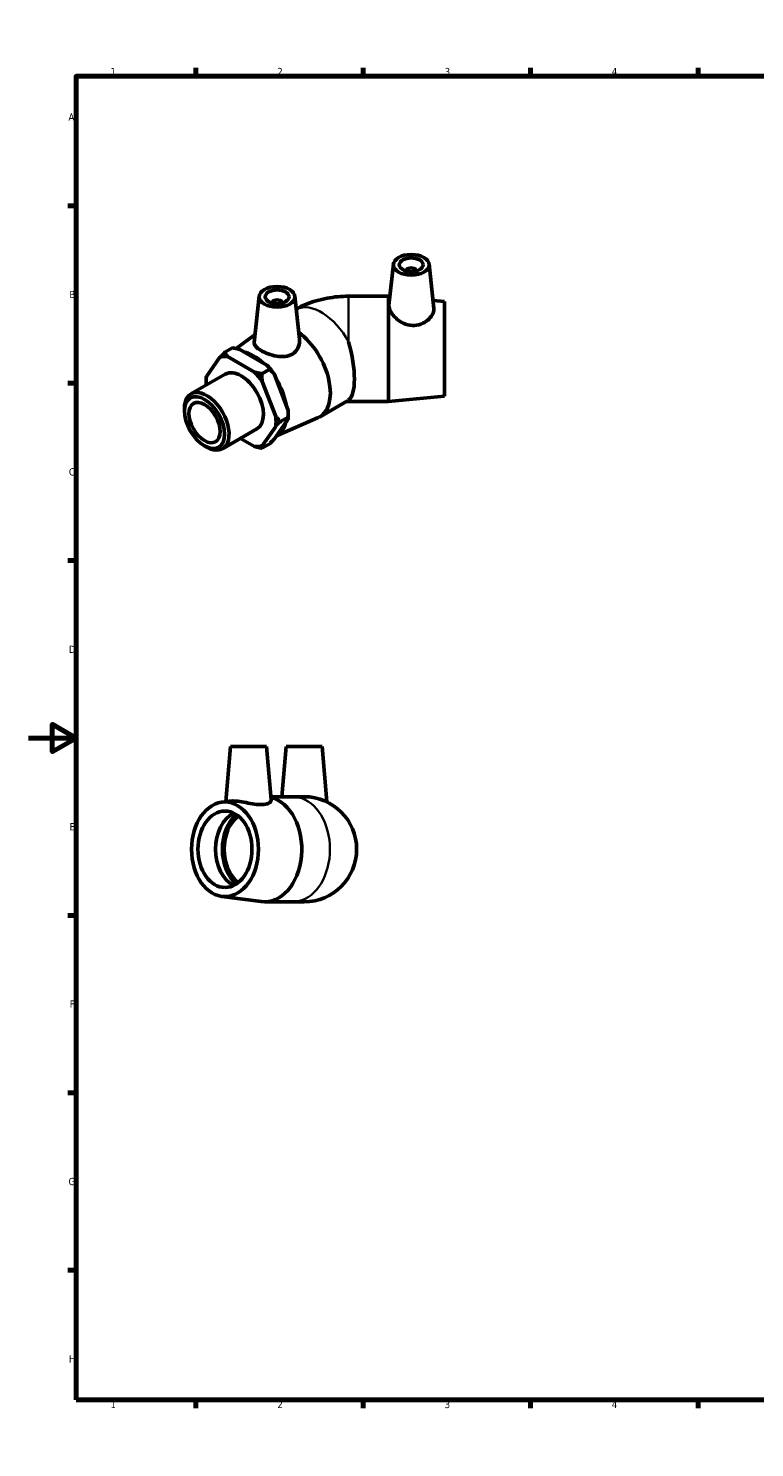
# Model space of a CAD drawing. Header units: millimetres. Extents: x 0 to 897, y -166 to 594.
# Tile 1 of 3: x 0 to 304, y 0 to 594. Entities that reach past the tile are written whole.
import ezdxf

# ---------------------------------------------------------------- set-up
doc = ezdxf.new("R2010")
doc.units = ezdxf.units.MM
for name, color, linetype, lineweight in [('Border (ANSI)', 7, 'Continuous', 70), ('Visible (ANSI)', 7, 'Continuous', 50), ('Visible Narrow (ANSI)', 7, 'Continuous', 35)]:
    doc.layers.add(name, color=color, linetype=linetype, lineweight=lineweight)
doc.styles.add('Note Text (ANSI)', font='tahoma.ttf')

# ---------------------------------------------------------------- blocks, each defined once
blk = doc.blocks.new('Borders Default Border')
at = {"layer": 'Border (ANSI)'}
for p, q in [((70.08, 574), (70.08, 577.45)), ((140.17, 574), (140.17, 577.45)), ((210.25, 574), (210.25, 577.45)), ((280.33, 574), (280.33, 577.45)), ((350.42, 574), (350.42, 577.45)), ((490.58, 574), (490.58, 577.45)), ((560.67, 574), (560.67, 577.45)), ((630.75, 574), (630.75, 577.45)), ((700.83, 574), (700.83, 577.45)), ((770.92, 574), (770.92, 577.45)), ((20, 519.75), (16.55, 519.75)), ((821, 519.75), (824.45, 519.75)), ((20, 445.5), (16.55, 445.5)), ((821, 445.5), (824.45, 445.5)), ((20, 371.25), (16.55, 371.25)), ((821, 371.25), (824.45, 371.25)), ((20, 222.75), (16.55, 222.75)), ((821, 222.75), (824.45, 222.75)), ((20, 148.5), (16.55, 148.5)), ((821, 148.5), (824.45, 148.5)), ((20, 74.25), (16.55, 74.25)), ((821, 74.25), (824.45, 74.25)), ((70.08, 20), (70.08, 16.55)), ((140.17, 20), (140.17, 16.55)), ((210.25, 20), (210.25, 16.55)), ((280.33, 20), (280.33, 16.55)), ((350.42, 20), (350.42, 16.55)), ((490.58, 20), (490.58, 16.55)), ((560.67, 20), (560.67, 16.55)), ((630.75, 20), (630.75, 16.55)), ((700.83, 20), (700.83, 16.55)), ((770.92, 20), (770.92, 16.55))]:
    blk.add_line(p, q, dxfattribs=at)
at = {"layer": 'Border (ANSI)', "flags": 128}
for points in [[(420.5, 594), (420.5, 574), (414.73, 584), (426.27, 584), (420.5, 574)], [(20, 20), (20, 574), (821, 574), (821, 20), (20, 20)], [(0, 297), (20, 297), (10, 302.77), (10, 291.23), (20, 297)], [(841, 297), (821, 297), (831, 302.77), (831, 291.23), (821, 297)], [(420.5, 0), (420.5, 20), (414.73, 10), (426.27, 10), (420.5, 20)]]:
    blk.add_lwpolyline(points, dxfattribs=at)
at = {"layer": 'Border (ANSI)', "color": 230, "true_color": 0xff0080, "attachment_point": 7, "style": 'Note Text (ANSI)'}
for s, insert, char_height in [('1', (34.35, 574.4), 3.05), ('2', (104.2, 574.4), 3.05), ('3', (174.26, 574.34), 3.05), ('4', (244.23, 574.4), 3.05), ('5', (314.48, 574.34), 3.05), ('6', (384.49, 574.34), 3.05), ('7', (454.6, 574.4), 3.05), ('8', (524.63, 574.33), 3.05), ('9', (594.7, 574.34), 3.05), ('10', (663.96, 574.34), 3.048), ('11', (734.04, 574.4), 3.048), ('12', (804.13, 574.4), 3.048), ('A', (16.78, 555.35), 3.05), ('A', (821.63, 555.35), 3.05), ('B', (17.15, 481.1), 3.05), ('B', (821.99, 481.1), 3.05), ('C', (16.95, 406.8), 3.05), ('C', (821.8, 406.8), 3.05), ('D', (16.96, 332.6), 3.05), ('D', (821.81, 332.6), 3.05), ('E', (17.21, 258.35), 3.05), ('E', (822.05, 258.35), 3.05), ('F', (17.29, 184.1), 3.05), ('F', (822.14, 184.1), 3.05), ('G', (16.81, 109.79), 3.05), ('G', (821.66, 109.79), 3.05), ('H', (16.97, 35.6), 3.05), ('H', (821.81, 35.6), 3.05), ('1', (34.35, 16.55), 3.05), ('2', (104.2, 16.55), 3.05), ('3', (174.26, 16.49), 3.05), ('4', (244.23, 16.55), 3.05), ('5', (314.48, 16.49), 3.05), ('6', (384.49, 16.49), 3.05), ('7', (454.6, 16.55), 3.05), ('8', (524.63, 16.48), 3.05), ('9', (594.7, 16.49), 3.05), ('10', (663.96, 16.49), 3.048), ('11', (734.04, 16.55), 3.048), ('12', (804.13, 16.55), 3.048)]:
    blk.add_mtext(s, dxfattribs=dict(at, insert=insert, char_height=char_height))

msp = doc.modelspace()

# ---------------------------------------------------------------- linework, layer by layer
at = {"layer": 'Visible (ANSI)'}
for p, q in [((152.784, 495.32), (150.947, 478.194)), ((167.755, 495.32), (169.745, 476.76)), ((158.269, 492.601), (158.269, 492.415)), ((162.269, 492.601), (162.269, 492.415)), ((96.62, 481.923), (94.543, 462.552)), ((111.591, 481.923), (113.525, 463.885)), ((150.732, 481.899), (134.062, 481.899)), ((150.732, 481.899), (150.732, 437.899)), ((151.338, 481.842), (150.732, 481.899)), ((102.105, 479.204), (102.105, 479.018)), ((106.105, 479.204), (106.105, 479.018)), ((174.232, 479.699), (169.381, 480.153)), ((174.232, 479.699), (174.232, 440.099)), ((86.986, 459.978), (94.894, 465.829)), ((82.19, 458.417), (85.45, 460.294)), ((88.476, 459.627), (99.848, 453.078)), ((80.211, 456.387), (74.525, 448.275)), ((94.721, 450.126), (83.349, 456.675)), ((68.064, 441.003), (82.438, 449.281)), ((74.412, 446.245), (74.412, 447.32)), ((97.747, 449.459), (101.007, 451.336)), ((103.546, 431.563), (97.859, 446.224)), ((102.986, 449.176), (108.672, 434.515)), ((174.232, 440.099), (150.732, 437.899)), ((65.313, 433.853), (65.313, 434.93)), ((121.828, 431.321), (133.616, 438.109)), ((150.732, 437.899), (134.062, 437.899)), ((108.672, 430.325), (102.986, 422.213)), ((103.902, 423.52), (121.073, 430.942)), ((108.785, 431.28), (105.525, 429.403)), ((108.785, 432.355), (108.785, 431.28)), ((81.259, 418.09), (95.633, 426.367)), ((88.757, 422.408), (94.721, 418.973)), ((97.859, 419.261), (103.546, 427.373)), ((73.694, 419.299), (74.625, 418.759)), ((101.007, 420.183), (97.747, 418.306)), ((84.656, 293.427), (82.638, 270.362)), ((84.656, 293.427), (99.656, 293.427)), ((99.656, 293.427), (101.608, 271.107)), ((107.919, 293.427), (106.082, 272.427)), ((107.919, 293.427), (122.919, 293.427)), ((122.919, 293.427), (124.947, 270.258)), ((80.972, 270.14), (84.234, 270.574)), ((101.493, 272.427), (110.687, 272.427)), ((115.419, 272.427), (110.687, 272.427)), ((80.972, 230.714), (97.443, 228.524)), ((98.9, 228.427), (110.687, 228.427)), ((110.687, 228.427), (115.419, 228.427))]:
    msp.add_line(p, q, dxfattribs=at)
msp.add_arc((115.419, 250.427), 22, 270, 90, dxfattribs=at)
for centre, major_axis, ratio in [((160.269, 495.054), (7.5, 0), 0.5758617), ((160.269, 495.054), (5, 0), 0.5758617), ((104.105, 481.657), (7.5, 0), 0.5758617), ((104.105, 481.657), (5, 0), 0.5758617), ((73.726, 429.008), (5.938, -10.311), 0.5780931), ((73.726, 429.008), (4.618, -8.02), 0.5780931), ((82.283, 250.427), (0, -19.8), 0.7071068), ((82.283, 250.427), (0, -16), 0.7071068)]:
    msp.add_ellipse(centre, major_axis=major_axis, ratio=ratio, dxfattribs=at)
for centre, major_axis, ratio, start_param, end_param in [((160.269, 492.601), (-2, 0), 0.5758617, 2.9729035, 6.4518745), ((104.105, 479.204), (-2, 0), 0.5758617, 2.9729035, 6.4518745), ((110.849, 450.386), (10.979, -19.065), 0.5780931, 6.2168115, 8.4888315), ((94.232, 440.817), (9.881, -17.158), 0.5780931, 2.0645669, 2.6516895), ((127.369, 459.899), (5.861, -21.921), 0.3183383, 0.1262423, 1.6182281), ((89.035, 437.824), (-10.32, 17.921), 0.5780931, 5.8990973, 6.1475419), ((94.162, 440.776), (-10.32, 17.921), 0.5780931, 4.8518998, 5.1003444), ((89.035, 437.824), (-10.32, 17.921), 0.5780931, 0.6631096, 0.8772228), ((89.035, 437.824), (-6.597, 11.457), 0.5780931, 3.1415927, 6.2831853), ((89.035, 437.824), (10.32, -17.921), 0.5780931, 1.7103071, 1.9587517), ((94.232, 440.817), (9.881, -17.158), 0.5780931, 1.0110139, 1.6108474), ((74.661, 429.546), (6.597, -11.457), 0.5780931, 5.4958534, 10.2121098), ((94.162, 440.776), (-10.32, 17.921), 0.5780931, 3.9289245, 4.0531468), ((89.035, 437.824), (10.32, -17.921), 0.5780931, 0.6631096, 0.9115542), ((94.232, 440.817), (9.881, -17.158), 0.5780931, 6.264528, 6.8293088), ((89.035, 437.824), (10.32, -17.921), 0.5780931, 5.8990973, 6.1475419), ((98.9, 250.427), (0, 22), 0.7071068, 3.0478383, 6.1139106), ((89.637, 250.427), (0, -16), 0.7071068, 3.4726044, 5.9521736), ((93.313, 250.427), (0, 17.105), 0.7071068, 0.5522008, 2.5893918), ((93.313, 250.427), (0, 16), 0.7071068, 0.5092242, 2.6323685)]:
    msp.add_ellipse(centre, major_axis=major_axis, ratio=ratio, start_param=start_param, end_param=end_param, dxfattribs=at)
for points, knots in [([(112.17, 476.528), (113.463, 477.246), (114.766, 477.87), (117.554, 479.037), (119.041, 479.557), (122.025, 480.433), (123.522, 480.788), (126.524, 481.349), (128.029, 481.556), (131.043, 481.831), (132.552, 481.899), (134.062, 481.899)], [4.73069146, 4.73069146, 4.73069146, 4.73069146, 4.86946861, 4.86946861, 5.02654825, 5.02654825, 5.18362788, 5.18362788, 5.34070751, 5.34070751, 5.49778714, 5.49778714, 5.49778714, 5.49778714]), ([(169.744, 476.759), (169.756, 476.65), (169.762, 476.54), (169.762, 475.75), (169.537, 474.953), (168.628, 473.353), (167.944, 472.554), (166.368, 471.238), (165.366, 470.627), (163.139, 469.822), (161.912, 469.637), (159.473, 469.743), (158.139, 470.085), (155.711, 471.215), (154.615, 471.994), (152.91, 473.582), (152.172, 474.498), (151.182, 476.285), (150.93, 477.154), (150.93, 477.98), (150.936, 478.087), (150.948, 478.193)], [1.3494517, 1.3494517, 1.3494517, 1.3494517, 1.4074195, 1.4074195, 1.760913, 1.760913, 2.1144064, 2.1144064, 2.4646227, 2.4646227, 2.814839, 2.814839, 3.1994647, 3.1994647, 3.5840903, 3.5840903, 3.9571828, 3.9571828, 4.3302752, 4.3302752, 4.3874181, 4.3874181, 4.3874181, 4.3874181]), ([(113.524, 463.885), (113.549, 463.66), (113.561, 463.436), (113.564, 462.202), (113.318, 461.103), (112.288, 459.148), (111.502, 458.3), (110.561, 457.716)], [4.99219148, 4.99219148, 4.99219148, 4.99219148, 5.0764601, 5.0764601, 5.46108577, 5.46108577, 5.84571144, 5.84571144, 5.84571144, 5.84571144]), ([(110.561, 457.716), (109.704, 457.183), (108.633, 456.821), (106.325, 456.543), (105.087, 456.621), (102.781, 457.011), (101.549, 457.353), (99.272, 458.193), (98.226, 458.686), (96.56, 459.646), (95.832, 460.173), (94.841, 461.216), (94.577, 461.735), (94.53, 462.334), (94.532, 462.442), (94.544, 462.552)], [0, 0, 0, 0, 0.3502163, 0.3502163, 0.7004326, 0.7004326, 1.053926, 1.053926, 1.4074195, 1.4074195, 1.760913, 1.760913, 2.1144064, 2.1144064, 2.1902836, 2.1902836, 2.1902836, 2.1902836]), ([(133.11, 437.818), (133.17, 437.829), (133.242, 437.841), (133.409, 437.864), (133.507, 437.874), (133.705, 437.889), (133.805, 437.894), (133.958, 437.898), (134.01, 437.899), (134.062, 437.899)], [-1.10189467, -1.10189467, -1.10189467, -1.10189467, -1.01403593, -1.01403593, -0.91790398, -0.91790398, -0.83002843, -0.83002843, -0.78539816, -0.78539816, -0.78539816, -0.78539816]), ([(98.611, 269.169), (97.754, 269.072), (96.683, 269.096), (94.375, 269.35), (93.137, 269.57), (90.831, 269.993), (89.599, 270.225), (87.322, 270.554), (86.276, 270.646), (85.005, 270.646), (84.597, 270.62), (84.236, 270.573)], [0, 0, 0, 0, 0.3502163, 0.3502163, 0.7004326, 0.7004326, 1.053926, 1.053926, 1.4074195, 1.4074195, 1.593079, 1.593079, 1.593079, 1.593079]), ([(101.608, 271.107), (101.61, 271.083), (101.612, 271.059), (101.614, 270.661), (101.368, 270.234), (100.338, 269.537), (99.552, 269.276), (98.611, 269.169)], [5.05187066, 5.05187066, 5.05187066, 5.05187066, 5.0764601, 5.0764601, 5.46108577, 5.46108577, 5.84571144, 5.84571144, 5.84571144, 5.84571144])]:
    msp.add_open_spline(points, degree=3, knots=knots, dxfattribs=at)
for points in [[(82.19, 458.417), (81.112, 457.337), (80.211, 456.387)], [(83.349, 456.675), (82.73, 457.485), (82.19, 458.417)], [(85.45, 460.294), (87.068, 459.984), (88.476, 459.627)], [(99.848, 453.078), (100.467, 452.267), (101.007, 451.336)], [(74.525, 448.275), (74.412, 447.779), (74.412, 447.32)], [(97.747, 449.459), (96.129, 449.769), (94.721, 450.126)], [(97.859, 446.224), (97.747, 447.758), (97.747, 449.459)], [(101.007, 451.336), (102.085, 450.256), (102.986, 449.176)], [(108.672, 434.515), (108.785, 432.981), (108.785, 431.28)], [(105.525, 429.403), (104.447, 430.483), (103.546, 431.563)], [(103.546, 427.373), (104.447, 428.323), (105.525, 429.403)], [(108.785, 431.28), (108.785, 430.822), (108.672, 430.325)], [(102.986, 422.213), (102.085, 421.263), (101.007, 420.183)], [(94.721, 418.973), (96.129, 418.616), (97.747, 418.306)], [(97.747, 418.306), (97.747, 418.765), (97.859, 419.261)]]:
    msp.add_rational_spline(points, [1, 1.00241153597, 1], degree=2, dxfattribs=at)
at = {"layer": 'Visible Narrow (ANSI)'}
for p, q in [((134.062, 481.899), (134.062, 462.802)), ((134.062, 438.388), (134.062, 437.899))]:
    msp.add_line(p, q, dxfattribs=at)
for centre, major_axis, ratio, start_param, end_param in [((122.637, 457.174), (-10.979, 19.065), 0.5780931, 4.6749174, 6.23761), ((122.637, 457.174), (10.979, -19.065), 0.5780931, 0, 0.0413389), ((110.687, 250.427), (0, 22), 0.7071068, 3.2986723, 6.1261057)]:
    msp.add_ellipse(centre, major_axis=major_axis, ratio=ratio, start_param=start_param, end_param=end_param, dxfattribs=at)

# ---------------------------------------------------------------- block references
msp.add_blockref('Borders Default Border', (0, 0))

doc.saveas('drawing.dxf')
